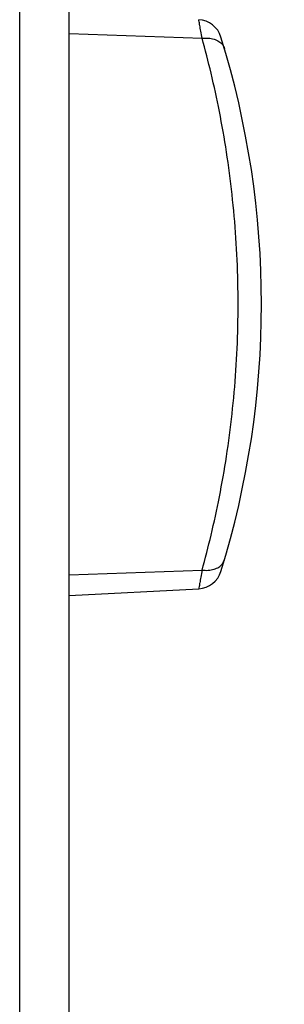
# Model space of a CAD drawing. Header units: inches. Extents: x 0 to 34, y 0 to 22.
# Tile 108 of 111: x 25.867 to 26.403, y 16.184 to 18.18. Entities that reach past the tile are written whole.
import ezdxf

# ---------------------------------------------------------------- set-up
doc = ezdxf.new("R2010")
doc.units = ezdxf.units.IN
doc.header["$LTSCALE"] = 1.87
doc.header["$MEASUREMENT"] = 0
doc.layers.get('0').update_dxf_attribs({"linetype": 'CONTINUOUS'})
doc.layers.add('DIMENSIONS', color=7, linetype='CONTINUOUS')
doc.styles.get("Standard").update_dxf_attribs({"font": 'txt', "width": 0.8})
doc.dimstyles.new('DIMSTYLE_1', dxfattribs={"dimtxt": 0.125, "dimasz": 0.18, "dimexe": 0.18, "dimexo": 0.0625, "dimgap": 0.09, "dimtad": 0, "dimtih": 1, "dimtoh": 1, "dimdec": 3, "dimzin": 4, "dimdsep": 46, "dimtxsty": 'STANDARD', "dimblk": '_FILLED', "dimblk1": '_FILLED', "dimblk2": '_FILLED', "dimcen": 0.09, "dimadec": 0, "dimazin": 0, "dimtp": 0.001, "dimtm": 0.001, "dimtfac": 1, "dimtdec": 3, "dimtofl": 0, "dimtmove": 0, "dimatfit": 3, "dimldrblk": '_FILLED', "dimfxl": 1, "dimtolj": 1, "dimtzin": 4, "dimarcsym": 0})

# ---------------------------------------------------------------- blocks, each defined once
blk = doc.blocks.new('_FILLED')
at = {"color": 0, "linetype": 'BYBLOCK'}
blk.add_solid([(0, 0), (-1, 0.174), (-1, -0.174)], dxfattribs=at)
blk = doc.blocks.new('*D19')
at = {"layer": 'DIMENSIONS', "color": 2, "linetype": 'CONTINUOUS'}
for p, q in [((26.2019, 19.1435), (27.5605, 19.1435)), ((27.4355, 19.1435), (27.4355, 14.0172)), ((27.4355, 8.3436), (27.4355, 13.7672)), ((26.0081, 8.3436), (27.5605, 8.3436))]:
    blk.add_line(p, q, dxfattribs=at)
at = {"layer": 'DIMENSIONS', "color": 2, "linetype": 'CONTINUOUS', "xscale": 0.18, "yscale": 0.18, "zscale": 0.18}
for p, rotation in [((27.4355, 19.1435), 90), ((27.4355, 8.3436), 270)]:
    blk.add_blockref('_FILLED', p, dxfattribs=dict(at, rotation=rotation))
at = {"layer": 'DIMENSIONS', "color": 2, "linetype": 'CONTINUOUS', "width": 0.8}
for s, p in [('10.800', (26.673, 13.8297)), ('[', (27.398, 13.8297)), ('274.32', (27.498, 13.8297)), (']', (28.098, 13.8297))]:
    blk.add_text(s, height=0.125, dxfattribs=at).set_placement(p)

msp = doc.modelspace()

# ---------------------------------------------------------------- linework, layer by layer
at = {"color": 7, "linetype": 'CONTINUOUS'}
for p, q in [((25.8666, 8.9485), (25.8666, 18.5385)), ((25.9666, 8.9485), (25.9666, 18.5385)), ((25.9666, 18.1524), (26.2362, 18.1427)), ((25.9666, 17.0546), (26.2362, 17.0644)), ((25.9666, 17.0129), (26.2294, 17.0267))]:
    msp.add_line(p, q, dxfattribs=at)
for centre, radius, start, end in [((26.2268, 18.1304), 0.05, 17.2373, 86.9996), ((24.5286, 17.6035), 1.828, 342.7628, 17.2372), ((26.2268, 17.0766), 0.05, 273.0004, 342.7627)]:
    msp.add_arc(centre, radius, start, end, dxfattribs=at)
for points, knots in [([(26.2362, 18.1427), (26.2354, 18.1475), (26.2339, 18.1558), (26.2317, 18.1678), (26.2307, 18.1735), (26.2295, 18.1798), (26.2295, 18.1798)], [0, 0, 0, 0, 0.38872, 0.69002, 0.895686, 1, 1, 1, 1]), ([(26.2362, 18.1427), (26.2404, 18.1432), (26.2486, 18.1434), (26.2602, 18.1414), (26.2702, 18.137), (26.2777, 18.1305), (26.2807, 18.1249), (26.2815, 18.122)], [0, 0, 0, 0, 0.235449, 0.454817, 0.653782, 0.833103, 1, 1, 1, 1]), ([(26.2362, 17.0644), (26.2427, 17.0879), (26.2554, 17.1371), (26.2721, 17.214), (26.2864, 17.2959), (26.2977, 17.3815), (26.3055, 17.4694), (26.3094, 17.5587), (26.3094, 17.6483), (26.3055, 17.7376), (26.2977, 17.8255), (26.2864, 17.9111), (26.2721, 17.9931), (26.2554, 18.07), (26.2427, 18.1192), (26.2362, 18.1427)], [0, 0, 0, 0, 0.067122, 0.139625, 0.216219, 0.295679, 0.376834, 0.458764, 0.541227, 0.623157, 0.704316, 0.783776, 0.860369, 0.932873, 1, 1, 1, 1]), ([(26.2362, 17.0644), (26.2404, 17.0639), (26.2486, 17.0636), (26.2602, 17.0657), (26.2702, 17.07), (26.2777, 17.0765), (26.2807, 17.0821), (26.2815, 17.085)], [0, 0, 0, 0, 0.235449, 0.454817, 0.653782, 0.833103, 1, 1, 1, 1]), ([(26.2362, 17.0644), (26.2354, 17.0595), (26.2339, 17.0513), (26.2317, 17.0393), (26.2307, 17.0335), (26.2295, 17.0272), (26.2295, 17.0272)], [0, 0, 0, 0, 0.38872, 0.69002, 0.895686, 1, 1, 1, 1])]:
    msp.add_open_spline(points, degree=3, knots=knots, dxfattribs=at)

# ---------------------------------------------------------------- dimensions: what is measured, and where the dimension line sits
at = {"layer": 'DIMENSIONS', "color": 2, "linetype": 'CONTINUOUS'}
dim = msp.add_linear_dim(base=(27.4355, 8.3436), p1=(26.2019, 19.1435), p2=(26.0081, 8.3436), angle=270, dimstyle='DIMSTYLE_1', dxfattribs=at)
dim.commit()
dim.dimension.update_dxf_attribs({"geometry": '*D19', "text_midpoint": (27.4355, 13.8922), "dimtype": 160})

doc.saveas('drawing.dxf')
